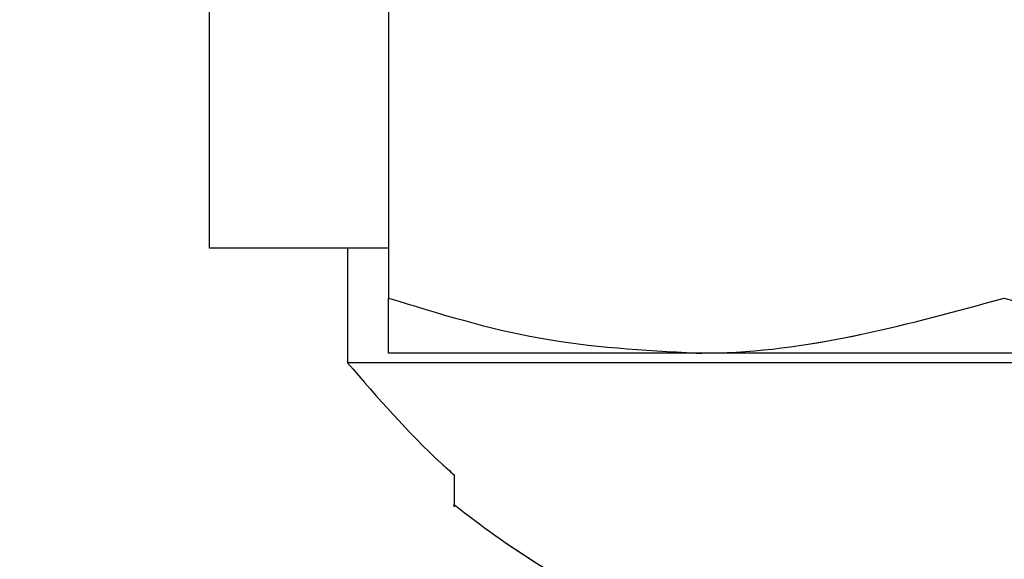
# Paper-space layout 'Sheet9' of a CAD drawing. Header units: inches. Extents: x 2.34 to 9.39, y 0.52 to 7.47.
# Tile 9 of 32: x 4.1972 to 4.2221, y 2.3481 to 2.3618. Entities that reach past the tile are written whole.
import ezdxf

# ---------------------------------------------------------------- set-up
doc = ezdxf.new("R2010")
doc.units = ezdxf.units.IN
doc.header["$MEASUREMENT"] = 0
doc.linetypes.add('PHANTOM', pattern=[0.49999999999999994, 0.25, -0.05, 0.05, -0.05, 0.05, -0.05])
doc.layers.add('FORMAT', color=7, linetype='Continuous')
doc.styles.add('SLDTEXTSTYLE0', font='TXT', dxfattribs={"width": 0.75})
doc.dimstyles.new('SLDDIMSTYLE11', dxfattribs={"dimtxt": 0.1041666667, "dimasz": 0.13, "dimexe": 0, "dimexo": 0.0625, "dimgap": 0.0260416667, "dimtad": 0, "dimtih": 1, "dimtoh": 1, "dimdec": 1, "dimlfac": 18, "dimrnd": 1e-09, "dimzin": 12, "dimdsep": 46, "dimtxsty": 'SLDTEXTSTYLE0', "dimsah": 1, "dimcen": 0.09, "dimadec": 0, "dimazin": 3, "dimtfac": 1, "dimtdec": 1, "dimtofl": 0, "dimtmove": 0, "dimatfit": 3, "dimfxl": 1, "dimfrac": 2, "dimtolj": 1, "dimtzin": 12, "dimarcsym": 0})

# ---------------------------------------------------------------- blocks, each defined once
blk = doc.blocks.new('_D_76')
at = {"layer": 'FORMAT', "color": 7}
for p, q in [((5.9691685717, 6.7509256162), (3.1807116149, 6.7509256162)), ((3.3057116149, 6.7509256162), (3.3057116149, 5.1785009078)), ((3.1517764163, 5.1573782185), (3.1200923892, 5.1573782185)), ((3.1200923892, 5.1573782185), (3.1200923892, 4.9918689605)), ((3.4596467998, 5.1573782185), (3.4913308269, 5.1573782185)), ((3.4913308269, 5.1573782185), (3.4913308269, 4.9918689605)), ((3.1200923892, 4.9918689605), (3.1517764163, 4.9918689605)), ((3.4913308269, 4.9918689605), (3.4596467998, 4.9918689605)), ((3.3057116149, 1.986126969), (3.3057116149, 4.8318573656)), ((4.0575565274, 1.986126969), (3.1807116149, 1.986126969))]:
    blk.add_line(p, q, dxfattribs=at)
for points in [[(3.3057116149, 6.7509256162), (3.2857116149, 6.6209256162), (3.3257116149, 6.6209256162)], [(3.3057116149, 1.986126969), (3.3257116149, 2.116126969), (3.2857116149, 2.116126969)]]:
    blk.add_solid(points, dxfattribs=at)
at = {"layer": 'FORMAT', "color": 7, "char_height": 0.1041666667, "attachment_point": 1, "style": 'SLDTEXTSTYLE0'}
for s, insert in [('2178', (3.1517764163, 5.1261468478)), ('85.8', (3.1710665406, 4.9661352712))]:
    blk.add_mtext(s, dxfattribs=dict(at, insert=insert))
blk = doc.blocks.new('_D_78')
at = {"layer": 'FORMAT', "color": 7}
for p, q in [((4.8515722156, 5.7140035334), (3.5529575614, 5.7140035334)), ((3.6779575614, 5.7140035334), (3.6779575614, 4.5406452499)), ((3.5240223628, 4.5195225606), (3.4923383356, 4.5195225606)), ((3.4923383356, 4.5195225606), (3.4923383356, 4.3540133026)), ((3.8318927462, 4.5195225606), (3.8635767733, 4.5195225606)), ((3.8635767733, 4.5195225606), (3.8635767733, 4.3540133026)), ((3.4923383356, 4.3540133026), (3.5240223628, 4.3540133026)), ((3.8635767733, 4.3540133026), (3.8318927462, 4.3540133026)), ((3.6779575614, 1.986126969), (3.6779575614, 4.1940017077)), ((4.0575565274, 1.986126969), (3.5529575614, 1.986126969))]:
    blk.add_line(p, q, dxfattribs=at)
for points in [[(3.6779575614, 5.7140035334), (3.6579575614, 5.5840035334), (3.6979575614, 5.5840035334)], [(3.6779575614, 1.986126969), (3.6979575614, 2.116126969), (3.6579575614, 2.116126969)]]:
    blk.add_solid(points, dxfattribs=at)
at = {"layer": 'FORMAT', "color": 7, "char_height": 0.1041666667, "attachment_point": 1, "style": 'SLDTEXTSTYLE0'}
for s, insert in [('1704', (3.5240223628, 4.4882911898)), ('67.1', (3.543312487, 4.3282796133))]:
    blk.add_mtext(s, dxfattribs=dict(at, insert=insert))

psp = doc.layouts.new('Sheet9')

# ---------------------------------------------------------------- linework, layer by layer
at = {"color": 7, "linetype": 'Continuous', "lineweight": 25}
for p, q in [((4.2019923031, 2.3560038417), (4.2019923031, 2.3698927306)), ((4.2065287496, 2.3683695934), (4.2065287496, 2.3547435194)), ((4.2065287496, 2.3560038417), (4.2019923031, 2.3560038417)), ((4.2054964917, 2.3560038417), (4.2054964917, 2.3531029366)), ((4.2143343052, 2.3533491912), (4.2065287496, 2.3533491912)), ((4.2299454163, 2.3533491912), (4.2143343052, 2.3533491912)), ((4.2826398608, 2.3531029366), (4.2054964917, 2.3531029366))]:
    psp.add_line(p, q, dxfattribs=at)
at = {"color": 7, "linetype": 'PHANTOM', "lineweight": 18}
for p, q in [((4.2019923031, 2.3560038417), (4.2019923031, 2.3698927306)), ((4.2019923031, 2.3560038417), (4.2019923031, 2.3698927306)), ((4.2019923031, 2.3560038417), (4.2019923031, 2.3698927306)), ((4.2065287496, 2.3683695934), (4.2065287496, 2.3547435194)), ((4.2065287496, 2.3683695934), (4.2065287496, 2.3547435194)), ((4.2065287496, 2.3683695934), (4.2065287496, 2.3547435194)), ((4.2065287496, 2.3560038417), (4.2019923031, 2.3560038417)), ((4.2065287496, 2.3560038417), (4.2019923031, 2.3560038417)), ((4.2065287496, 2.3560038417), (4.2019923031, 2.3560038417)), ((4.2054964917, 2.3560038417), (4.2054964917, 2.3531029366)), ((4.2054964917, 2.3560038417), (4.2054964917, 2.3531029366)), ((4.2054964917, 2.3560038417), (4.2054964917, 2.3531029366)), ((4.2143343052, 2.3533491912), (4.2065287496, 2.3533491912)), ((4.2143343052, 2.3533491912), (4.2065287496, 2.3533491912)), ((4.2143343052, 2.3533491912), (4.2065287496, 2.3533491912)), ((4.2299454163, 2.3533491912), (4.2143343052, 2.3533491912)), ((4.2299454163, 2.3533491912), (4.2143343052, 2.3533491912)), ((4.2299454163, 2.3533491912), (4.2143343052, 2.3533491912)), ((4.2826398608, 2.3531029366), (4.2054964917, 2.3531029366)), ((4.2826398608, 2.3531029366), (4.2054964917, 2.3531029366)), ((4.2826398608, 2.3531029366), (4.2054964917, 2.3531029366))]:
    psp.add_line(p, q, dxfattribs=at)
at = {"color": 7, "linetype": 'Continuous', "lineweight": 25}
psp.add_arc((4.2221003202, 2.3668491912), 0.0222222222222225, 231.2783993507, 244.5834695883, dxfattribs=at)
at = {"color": 7, "linetype": 'PHANTOM', "lineweight": 18}
for radius in [0.0222222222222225, 0.0222222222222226, 0.0222222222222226]:
    psp.add_arc((4.2221003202, 2.3668491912), radius, 231.2783993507, 244.5834695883, dxfattribs=at)
at = {"color": 7, "linetype": 'Continuous', "lineweight": 25}
for points, knots in [([(4.206528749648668, 2.354743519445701), (4.207796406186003, 2.354353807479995), (4.210354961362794, 2.353567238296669), (4.212999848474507, 2.353422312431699), (4.214334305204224, 2.353349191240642)], [0, 0, 0, 0, 0.4954579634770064, 1, 1, 1, 1]), ([(4.206528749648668, 2.353349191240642), (4.206528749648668, 2.353520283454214), (4.206528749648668, 2.353740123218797), (4.206528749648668, 2.354561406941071), (4.206528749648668, 2.354743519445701)], [0, 0, 0, 0, 0.7782587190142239, 1, 1, 1, 1]), ([(4.214334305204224, 2.353349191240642), (4.214519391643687, 2.353350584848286), (4.217155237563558, 2.353370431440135), (4.21973823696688, 2.354081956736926), (4.222139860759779, 2.354743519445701)], [0, 0, 0, 0, 0.0702189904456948, 1, 1, 1, 1]), ([(4.222139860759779, 2.354743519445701), (4.223407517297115, 2.354353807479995), (4.225966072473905, 2.353567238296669), (4.228610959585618, 2.353422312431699), (4.229945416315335, 2.353349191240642)], [0, 0, 0, 0, 0.4954579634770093, 1, 1, 1, 1]), ([(4.205496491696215, 2.353102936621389), (4.206258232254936, 2.352218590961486), (4.207113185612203, 2.351226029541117), (4.208089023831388, 2.350356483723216), (4.208195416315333, 2.3502616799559)], [0, 0, 0, 0, 0.8909732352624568, 1, 1, 1, 1]), ([(4.208195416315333, 2.3502616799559), (4.208195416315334, 2.350143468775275), (4.208195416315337, 2.34969320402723), (4.208195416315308, 2.349331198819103), (4.208195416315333, 2.349515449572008), (4.208195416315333, 2.349515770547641)], [0, 0, 0, 0, 0.2621996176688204, 0.9987147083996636, 0.9999999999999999, 0.9999999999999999, 0.9999999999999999, 0.9999999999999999])]:
    psp.add_open_spline(points, degree=3, knots=knots, dxfattribs=at)
at = {"color": 7, "linetype": 'PHANTOM', "lineweight": 18}
for points, knots in [([(4.206528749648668, 2.354743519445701), (4.207796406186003, 2.354353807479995), (4.210354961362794, 2.353567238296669), (4.212999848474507, 2.353422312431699), (4.214334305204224, 2.353349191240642)], [0, 0, 0, 0, 0.4954579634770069, 1, 1, 1, 1]), ([(4.206528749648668, 2.353349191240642), (4.206528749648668, 2.353520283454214), (4.206528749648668, 2.353740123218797), (4.206528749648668, 2.354561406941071), (4.206528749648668, 2.354743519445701)], [0, 0, 0, 0, 0.7782587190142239, 1, 1, 1, 1]), ([(4.206528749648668, 2.354743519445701), (4.207796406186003, 2.354353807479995), (4.210354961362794, 2.353567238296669), (4.212999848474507, 2.353422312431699), (4.214334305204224, 2.353349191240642)], [0, 0, 0, 0, 0.4954579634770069, 1, 1, 1, 1]), ([(4.206528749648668, 2.353349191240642), (4.206528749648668, 2.353520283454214), (4.206528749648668, 2.353740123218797), (4.206528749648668, 2.354561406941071), (4.206528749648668, 2.354743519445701)], [0, 0, 0, 0, 0.7782587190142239, 1, 1, 1, 1]), ([(4.206528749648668, 2.354743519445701), (4.207796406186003, 2.354353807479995), (4.210354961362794, 2.353567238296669), (4.212999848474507, 2.353422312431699), (4.214334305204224, 2.353349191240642)], [0, 0, 0, 0, 0.4954579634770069, 1, 1, 1, 1]), ([(4.206528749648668, 2.353349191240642), (4.206528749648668, 2.353520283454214), (4.206528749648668, 2.353740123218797), (4.206528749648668, 2.354561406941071), (4.206528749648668, 2.354743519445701)], [0, 0, 0, 0, 0.7782587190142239, 1, 1, 1, 1]), ([(4.214334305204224, 2.353349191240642), (4.214519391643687, 2.353350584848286), (4.217155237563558, 2.353370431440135), (4.21973823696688, 2.354081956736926), (4.222139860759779, 2.354743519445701)], [0, 0, 0, 0, 0.0702189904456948, 1, 1, 1, 1]), ([(4.214334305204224, 2.353349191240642), (4.214519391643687, 2.353350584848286), (4.217155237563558, 2.353370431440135), (4.21973823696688, 2.354081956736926), (4.222139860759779, 2.354743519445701)], [0, 0, 0, 0, 0.0702189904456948, 1, 1, 1, 1]), ([(4.214334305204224, 2.353349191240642), (4.214519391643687, 2.353350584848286), (4.217155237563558, 2.353370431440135), (4.21973823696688, 2.354081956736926), (4.222139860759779, 2.354743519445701)], [0, 0, 0, 0, 0.0702189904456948, 1, 1, 1, 1]), ([(4.222139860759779, 2.354743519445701), (4.223407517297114, 2.354353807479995), (4.225966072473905, 2.353567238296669), (4.228610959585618, 2.353422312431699), (4.229945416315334, 2.353349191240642)], [0, 0, 0, 0, 0.4954579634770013, 0.9999999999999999, 0.9999999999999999, 0.9999999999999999, 0.9999999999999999]), ([(4.222139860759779, 2.354743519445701), (4.223407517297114, 2.354353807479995), (4.225966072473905, 2.353567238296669), (4.228610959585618, 2.353422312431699), (4.229945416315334, 2.353349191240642)], [0, 0, 0, 0, 0.4954579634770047, 1, 1, 1, 1]), ([(4.222139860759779, 2.354743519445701), (4.223407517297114, 2.354353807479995), (4.225966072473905, 2.353567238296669), (4.228610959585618, 2.353422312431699), (4.229945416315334, 2.353349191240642)], [0, 0, 0, 0, 0.4954579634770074, 1, 1, 1, 1]), ([(4.205496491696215, 2.353102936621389), (4.206258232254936, 2.352218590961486), (4.207113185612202, 2.351226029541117), (4.208089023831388, 2.350356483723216), (4.208195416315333, 2.3502616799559)], [0, 0, 0, 0, 0.8909732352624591, 1, 1, 1, 1]), ([(4.205496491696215, 2.353102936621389), (4.206258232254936, 2.352218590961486), (4.207113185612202, 2.351226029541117), (4.208089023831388, 2.350356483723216), (4.208195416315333, 2.3502616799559)], [0, 0, 0, 0, 0.8909732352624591, 1, 1, 1, 1]), ([(4.205496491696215, 2.353102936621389), (4.206258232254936, 2.352218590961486), (4.207113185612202, 2.351226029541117), (4.208089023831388, 2.350356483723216), (4.208195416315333, 2.3502616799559)], [0, 0, 0, 0, 0.8909732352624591, 1, 1, 1, 1]), ([(4.208195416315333, 2.3502616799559), (4.208195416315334, 2.350143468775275), (4.208195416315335, 2.349693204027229), (4.208195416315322, 2.349331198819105), (4.208195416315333, 2.349515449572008), (4.208195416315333, 2.349515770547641)], [0, 0, 0, 0, 0.2621996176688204, 0.9987147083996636, 1, 1, 1, 1]), ([(4.208195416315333, 2.3502616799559), (4.208195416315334, 2.350143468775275), (4.208195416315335, 2.349693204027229), (4.208195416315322, 2.349331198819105), (4.208195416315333, 2.349515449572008), (4.208195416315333, 2.349515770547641)], [0, 0, 0, 0, 0.2621996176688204, 0.9987147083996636, 1, 1, 1, 1]), ([(4.208195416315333, 2.3502616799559), (4.208195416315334, 2.350143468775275), (4.208195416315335, 2.349693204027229), (4.208195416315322, 2.349331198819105), (4.208195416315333, 2.349515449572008), (4.208195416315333, 2.349515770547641)], [0, 0, 0, 0, 0.2621996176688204, 0.9987147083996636, 1, 1, 1, 1])]:
    psp.add_open_spline(points, degree=3, knots=knots, dxfattribs=at)

# ---------------------------------------------------------------- dimensions: what is measured, and where the dimension line sits
at = {"layer": 'FORMAT', "color": 7}
for base, p1, picture, middle in [((3.3057116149, 1.986126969), (6.0191685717, 6.7509256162), '_D_76', (3.3057116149, 5.0051791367)), ((3.6779575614, 1.986126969), (4.9015722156, 5.7140035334), '_D_78', (3.6779575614, 4.3673234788))]:
    dim = psp.add_linear_dim(base=base, p1=p1, p2=(4.1075565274, 1.986126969), angle=90, dimstyle='SLDDIMSTYLE11', dxfattribs=at)
    dim.commit()
    dim.dimension.update_dxf_attribs({"geometry": picture, "text_midpoint": middle, "dimtype": 160})

doc.saveas('drawing.dxf')
